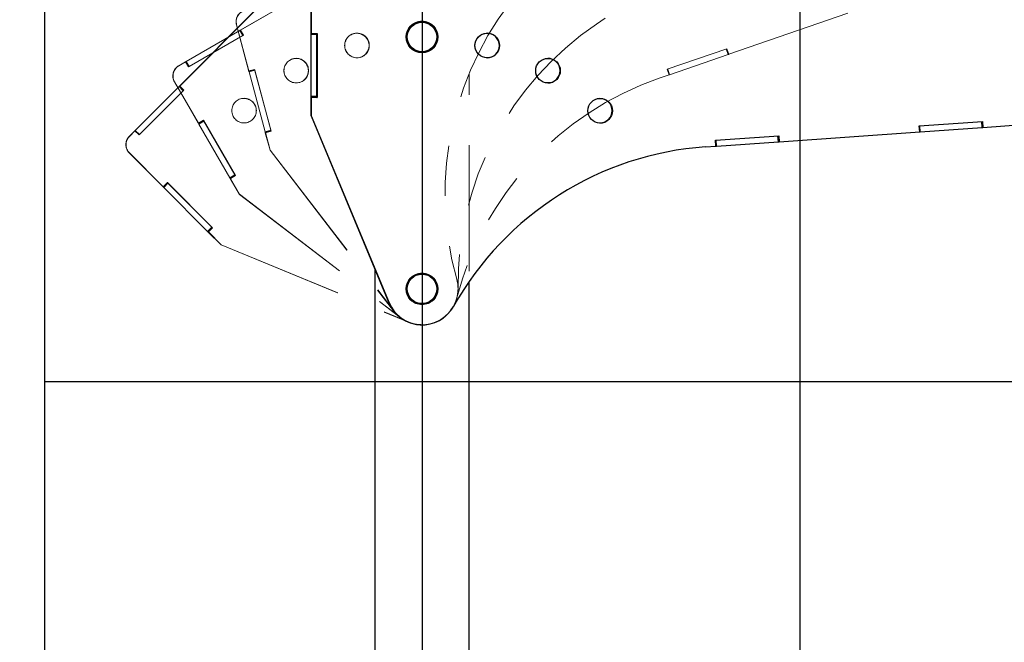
# Model space of a CAD drawing. Header units: inches. Extents: x 2.3 to 10.09, y 0.31 to 7.31.
# Tile 5 of 10: x 4.24 to 6.19, y 3.64 to 4.88. Entities that reach past the tile are written whole.
import ezdxf

# ---------------------------------------------------------------- set-up
doc = ezdxf.new("R2010")
doc.units = ezdxf.units.IN
doc.header["$MEASUREMENT"] = 0
doc.linetypes.add('PHANTOM', pattern=[0.5, 0.25, -0.05, 0.05, -0.05, 0.05, -0.05])
doc.layers.add('FORMAT', color=7, linetype='Continuous')
doc.styles.add('SLDTEXTSTYLE0', font='TXT', dxfattribs={"width": 0.75})
doc.dimstyles.new('SLDDIMSTYLE4', dxfattribs={"dimtxt": 0.104167, "dimasz": 0.13, "dimexe": 0, "dimexo": 0.0625, "dimgap": 0.026042, "dimtad": 0, "dimtih": 1, "dimtoh": 1, "dimlfac": 16, "dimrnd": 1e-09, "dimzin": 12, "dimdsep": 46, "dimtxsty": 'SLDTEXTSTYLE0', "dimsah": 1, "dimcen": 0.09, "dimadec": 0, "dimazin": 3, "dimtfac": 1, "dimtofl": 0, "dimtmove": 0, "dimatfit": 3, "dimfxl": 1, "dimfrac": 2, "dimtolj": 1, "dimtzin": 12, "dimarcsym": 0})
doc.dimstyles.new('SLDDIMSTYLE6', dxfattribs={"dimtxt": 0.104167, "dimasz": 0.13, "dimexe": 0, "dimexo": 0.0625, "dimgap": 0.026042, "dimtad": 0, "dimtih": 1, "dimtoh": 1, "dimdec": 1, "dimlfac": 16, "dimrnd": 1e-09, "dimzin": 12, "dimdsep": 46, "dimtxsty": 'SLDTEXTSTYLE0', "dimsah": 1, "dimcen": 0.09, "dimadec": 0, "dimazin": 3, "dimtfac": 1, "dimtdec": 1, "dimtofl": 0, "dimtmove": 0, "dimatfit": 3, "dimfxl": 1, "dimfrac": 2, "dimtolj": 1, "dimtzin": 12, "dimarcsym": 0})

# ---------------------------------------------------------------- blocks, each defined once
blk = doc.blocks.new('_D_14')
at = {"layer": 'FORMAT', "color": 7}
for p, q in [((7.6498, 1.4378), (7.6498, 0.4478)), ((5.0341, 0.7475), (5.0341, 0.4478)), ((5.0341, 0.5728), (5.8438, 0.5728)), ((7.6498, 0.5728), (6.7699, 0.5728))]:
    blk.add_line(p, q, dxfattribs=at)
for points in [[(5.0341, 0.5728), (5.1641, 0.5528), (5.1641, 0.5928)], [(7.6498, 0.5728), (7.5198, 0.5928), (7.5198, 0.5528)]]:
    blk.add_solid(points, dxfattribs=at)
at = {"layer": 'FORMAT', "color": 7, "insert": (5.8438, 0.6244), "char_height": 0.10417, "attachment_point": 1, "style": 'SLDTEXTSTYLE0'}
blk.add_mtext('HOOK REACH', dxfattribs=at)
blk = doc.blocks.new('_D_17')
at = {"layer": 'FORMAT', "color": 7}
for p, q in [((6.3847, 6.6351), (3.353, 6.6351)), ((3.478, 6.6351), (3.478, 4.7195)), ((3.324, 4.6984), (3.2923, 4.6984)), ((3.2923, 4.6984), (3.2923, 4.5329)), ((3.6319, 4.6984), (3.6636, 4.6984)), ((3.6636, 4.6984), (3.6636, 4.5329)), ((3.2923, 4.5329), (3.324, 4.5329)), ((3.6636, 4.5329), (3.6319, 4.5329)), ((3.478, 1.9114), (3.478, 4.3729)), ((4.2341, 1.9114), (3.353, 1.9114))]:
    blk.add_line(p, q, dxfattribs=at)
for points in [[(3.478, 6.6351), (3.458, 6.5051), (3.498, 6.5051)], [(3.478, 1.9114), (3.498, 2.0414), (3.458, 2.0414)]]:
    blk.add_solid(points, dxfattribs=at)
at = {"layer": 'FORMAT', "color": 7, "char_height": 0.10417, "attachment_point": 1, "style": 'SLDTEXTSTYLE0'}
for s, insert in [('1920', (3.324, 4.6672)), ('75.6', (3.3433, 4.5072))]:
    blk.add_mtext(s, dxfattribs=dict(at, insert=insert))
blk = doc.blocks.new('_D_18')
at = {"layer": 'FORMAT', "color": 7}
for p, q in [((5.1274, 5.4686), (3.8039, 5.4686)), ((3.9289, 5.4686), (3.9289, 4.006)), ((3.775, 3.9849), (3.7433, 3.9849)), ((3.7433, 3.9849), (3.7433, 3.8194)), ((4.0829, 3.9849), (4.1146, 3.9849)), ((4.1146, 3.9849), (4.1146, 3.8194)), ((3.7433, 3.8194), (3.775, 3.8194)), ((4.1146, 3.8194), (4.0829, 3.8194)), ((3.9289, 1.9114), (3.9289, 3.6594)), ((4.2341, 1.9114), (3.8039, 1.9114))]:
    blk.add_line(p, q, dxfattribs=at)
for points in [[(3.9289, 5.4686), (3.9089, 5.3386), (3.9489, 5.3386)], [(3.9289, 1.9114), (3.9489, 2.0414), (3.9089, 2.0414)]]:
    blk.add_solid(points, dxfattribs=at)
at = {"layer": 'FORMAT', "color": 7, "char_height": 0.10417, "attachment_point": 1, "style": 'SLDTEXTSTYLE0'}
for s, insert in [('1446', (3.775, 3.9537)), ('56.9', (3.7943, 3.7937))]:
    blk.add_mtext(s, dxfattribs=dict(at, insert=insert))

msp = doc.modelspace()

# ---------------------------------------------------------------- linework, layer by layer
at = {"color": 7, "linetype": 'Continuous'}
for p, q in [((4.28414, 7.16143), (4.28414, 1.91143)), ((5.03414, 7.16143), (5.03414, 1.91143)), ((5.78414, 7.16143), (5.78414, 1.91143)), ((4.28414, 4.16143), (8.03414, 4.16143))]:
    msp.add_line(p, q, dxfattribs=at)
at = {"color": 7, "linetype": 'PHANTOM', "lineweight": 18}
for p, q in [((4.85914, 4.96567), (4.67318, 4.85831)), ((4.85945, 4.96585), (4.67349, 4.85849)), ((4.70447, 4.89923), (4.55263, 4.7474)), ((4.70472, 4.89948), (4.55289, 4.74765)), ((5.6436, 4.81061), (5.90827, 4.90175)), ((4.69037, 4.77669), (4.66562, 4.86906)), ((4.66563, 4.86906), (4.66562, 4.86906)), ((4.66563, 4.86906), (4.66597, 4.86915)), ((4.66563, 4.86906), (4.69013, 4.7776)), ((4.66597, 4.86915), (4.69048, 4.77769)), ((5.38098, 4.87063), (5.39813, 4.88219)), ((4.56561, 4.7962), (4.67219, 4.85774)), ((4.67219, 4.85774), (4.67298, 4.85819)), ((4.67805, 4.84759), (4.67219, 4.85774)), ((4.67318, 4.85831), (4.67298, 4.85819)), ((4.67884, 4.84804), (4.67298, 4.85819)), ((4.67318, 4.85831), (4.67349, 4.85849)), ((4.67349, 4.85849), (4.67935, 4.84834)), ((4.67935, 4.84834), (4.5705, 4.78549)), ((4.57147, 4.78605), (4.67805, 4.84759)), ((4.67805, 4.84759), (4.67884, 4.84804)), ((4.67904, 4.84816), (4.67884, 4.84804)), ((4.67904, 4.84816), (4.67935, 4.84834)), ((5.52094, 4.78076), (5.63978, 4.82169)), ((5.52583, 4.77006), (5.64219, 4.81014)), ((5.64219, 4.81014), (5.63838, 4.8212)), ((5.64305, 4.81043), (5.63924, 4.8215)), ((5.63978, 4.82169), (5.6436, 4.81061)), ((5.64219, 4.81014), (5.64305, 4.81043)), ((5.64305, 4.81043), (5.64343, 4.81056)), ((5.64325, 4.81052), (5.6436, 4.81061)), ((4.56464, 4.79564), (4.55113, 4.78784)), ((4.56464, 4.79564), (4.55143, 4.78801)), ((4.56433, 4.79547), (4.56464, 4.79564)), ((4.56464, 4.79564), (4.56478, 4.79572)), ((4.5705, 4.7855), (4.56464, 4.79564)), ((4.5705, 4.78549), (4.56464, 4.79564)), ((4.56478, 4.79572), (4.56561, 4.7962)), ((4.57063, 4.78557), (4.56478, 4.79572)), ((4.57147, 4.78605), (4.56561, 4.7962)), ((4.54255, 4.77926), (4.54255, 4.77926)), ((4.55112, 4.78784), (4.55143, 4.78801)), ((4.55113, 4.78784), (4.55112, 4.78784)), ((4.5705, 4.7855), (4.57063, 4.78557)), ((4.5705, 4.7855), (4.5705, 4.78549)), ((4.57063, 4.78557), (4.57147, 4.78605)), ((4.69013, 4.7776), (4.69048, 4.77769)), ((4.70169, 4.77973), (4.69037, 4.77669)), ((4.69061, 4.77579), (4.69037, 4.77669)), ((4.69048, 4.77769), (4.70179, 4.78072)), ((4.70193, 4.77882), (4.69061, 4.77579)), ((4.72248, 4.65686), (4.69061, 4.77579)), ((4.70169, 4.77973), (4.70145, 4.78063)), ((4.70193, 4.77882), (4.70169, 4.77973)), ((4.70179, 4.78072), (4.73463, 4.65817)), ((4.7338, 4.65989), (4.70193, 4.77882)), ((5.12789, 2.88018), (5.12789, 4.77273)), ((5.52476, 4.76968), (5.52094, 4.78076)), ((5.52477, 4.7697), (5.52096, 4.78077)), ((5.52491, 4.76975), (5.5211, 4.78082)), ((5.52583, 4.77006), (5.52201, 4.78113)), ((4.54255, 4.75583), (4.54286, 4.756)), ((4.54255, 4.75583), (4.5899, 4.67382)), ((4.54255, 4.75583), (4.54255, 4.75582)), ((4.59036, 4.67301), (4.54255, 4.75582)), ((4.54286, 4.756), (4.59021, 4.674)), ((5.5052, 4.76295), (5.52476, 4.76968)), ((5.52475, 4.7697), (5.52477, 4.7697)), ((5.52477, 4.7697), (5.52491, 4.76975)), ((5.52491, 4.76975), (5.52583, 4.77006)), ((4.4648, 4.65956), (4.55182, 4.74659)), ((4.56117, 4.73936), (4.4723, 4.65049)), ((4.47309, 4.65128), (4.56011, 4.7383)), ((4.55182, 4.74659), (4.55247, 4.74723)), ((4.56011, 4.7383), (4.55182, 4.74659)), ((4.55263, 4.7474), (4.55247, 4.74723)), ((4.56075, 4.73894), (4.55247, 4.74723)), ((4.55263, 4.7474), (4.55289, 4.74765)), ((4.55289, 4.74765), (4.56117, 4.73936)), ((4.56011, 4.7383), (4.56075, 4.73894)), ((4.56092, 4.73911), (4.56075, 4.73894)), ((4.56092, 4.73911), (4.56117, 4.73936)), ((4.5899, 4.67382), (4.59021, 4.674)), ((4.59021, 4.674), (4.60035, 4.67986)), ((4.60051, 4.67887), (4.59036, 4.67301)), ((4.60098, 4.67806), (4.59083, 4.6722)), ((4.60051, 4.67887), (4.60004, 4.67968)), ((4.60035, 4.67986), (4.66379, 4.56998)), ((4.60098, 4.67806), (4.60051, 4.67887)), ((4.66254, 4.57143), (4.60098, 4.67806)), ((4.46401, 4.65877), (4.45298, 4.64774)), ((4.46401, 4.65877), (4.45323, 4.64799)), ((4.46376, 4.65852), (4.46401, 4.65877)), ((4.46401, 4.65877), (4.46412, 4.65888)), ((4.4723, 4.65049), (4.46401, 4.65877)), ((4.4723, 4.65049), (4.46401, 4.65877)), ((4.46412, 4.65888), (4.4648, 4.65956)), ((4.47241, 4.65059), (4.46412, 4.65888)), ((4.47309, 4.65128), (4.4648, 4.65956)), ((4.59083, 4.6722), (4.59036, 4.67301)), ((4.65239, 4.56557), (4.59083, 4.6722)), ((4.7338, 4.65989), (4.72248, 4.65686)), ((4.72272, 4.65595), (4.72248, 4.65686)), ((4.73404, 4.65899), (4.72272, 4.65595)), ((4.73235, 4.62003), (4.72272, 4.65595)), ((4.73229, 4.65755), (4.72297, 4.65505)), ((4.72297, 4.65505), (4.72332, 4.65514)), ((4.72297, 4.65505), (4.73235, 4.62003)), ((4.73463, 4.65817), (4.72332, 4.65514)), ((4.72332, 4.65514), (4.7327, 4.62013)), ((4.73404, 4.65899), (4.7338, 4.65989)), ((4.73429, 4.65808), (4.73404, 4.65899)), ((4.73429, 4.65808), (4.73463, 4.65817)), ((4.44691, 4.63723), (4.44691, 4.63723)), ((4.45297, 4.64773), (4.45323, 4.64799)), ((4.45298, 4.64774), (4.45297, 4.64773)), ((4.4723, 4.65049), (4.47241, 4.65059)), ((4.4723, 4.65049), (4.4723, 4.65049)), ((4.47241, 4.65059), (4.47309, 4.65128)), ((4.45298, 4.6146), (4.45323, 4.61485)), ((4.45298, 4.6146), (4.51993, 4.54764)), ((4.45298, 4.6146), (4.45298, 4.61459)), ((4.52059, 4.54697), (4.45298, 4.61459)), ((4.45323, 4.61485), (4.52019, 4.54789)), ((4.73235, 4.62003), (4.7327, 4.62013)), ((4.73235, 4.62003), (4.73235, 4.62003)), ((4.73235, 4.62003), (4.97771, 4.30152)), ((4.7327, 4.62013), (4.97805, 4.30161)), ((4.52019, 4.54789), (4.52847, 4.55618)), ((4.52888, 4.55526), (4.52822, 4.55592)), ((4.52847, 4.55618), (4.61818, 4.46646)), ((4.66254, 4.57143), (4.65239, 4.56557)), ((4.65286, 4.56476), (4.65239, 4.56557)), ((4.66301, 4.57062), (4.65286, 4.56476)), ((4.67145, 4.53255), (4.65286, 4.56476)), ((4.66169, 4.56877), (4.65333, 4.56395)), ((4.65333, 4.56395), (4.65364, 4.56412)), ((4.65333, 4.56395), (4.67146, 4.53255)), ((4.66379, 4.56998), (4.65364, 4.56412)), ((4.65364, 4.56412), (4.67177, 4.53273)), ((4.66301, 4.57062), (4.66254, 4.57143)), ((4.66348, 4.5698), (4.66301, 4.57062)), ((4.66348, 4.5698), (4.66379, 4.56998)), ((4.51993, 4.54764), (4.52019, 4.54789)), ((4.52888, 4.55526), (4.52059, 4.54697)), ((4.52126, 4.54631), (4.52059, 4.54697)), ((4.52954, 4.5546), (4.52126, 4.54631)), ((4.60832, 4.45925), (4.52126, 4.54631)), ((4.52954, 4.5546), (4.52888, 4.55526)), ((4.6166, 4.46754), (4.52954, 4.5546)), ((4.67146, 4.53255), (4.67145, 4.53255)), ((4.67146, 4.53255), (4.67177, 4.53273)), ((4.67146, 4.53255), (4.99089, 4.28839)), ((4.67177, 4.53273), (4.9912, 4.28857)), ((5.12789, 2.88018), (5.12789, 4.51788)), ((4.6166, 4.46754), (4.60832, 4.45925)), ((4.60898, 4.45859), (4.60832, 4.45925)), ((4.61727, 4.46687), (4.60898, 4.45859)), ((4.63528, 4.43229), (4.60898, 4.45859)), ((4.61647, 4.46475), (4.60965, 4.45793)), ((4.60965, 4.45793), (4.6099, 4.45818)), ((4.61818, 4.46646), (4.6099, 4.45818)), ((4.6099, 4.45818), (4.63553, 4.43255)), ((4.61727, 4.46687), (4.6166, 4.46754)), ((4.61793, 4.46621), (4.61727, 4.46687)), ((4.61793, 4.46621), (4.61818, 4.46646)), ((4.60965, 4.45793), (4.63528, 4.43229)), ((4.63528, 4.43229), (4.63553, 4.43255)), ((4.63528, 4.43229), (4.63528, 4.43229)), ((4.63528, 4.43229), (5.00702, 4.27913)), ((4.63553, 4.43255), (5.00727, 4.27938)), ((5.12789, 2.88018), (5.12789, 4.40243)), ((4.94039, 4.34995), (4.94039, 2.88018)), ((4.94039, 4.32699), (4.94039, 2.88018)), ((4.94039, 4.30658), (4.94039, 2.88018)), ((4.97771, 4.30152), (4.97805, 4.30161)), ((4.99089, 4.28839), (4.9912, 4.28857)), ((5.06952, 4.28313), (5.06983, 4.28331)), ((5.08433, 4.29439), (5.08458, 4.29464)), ((5.00702, 4.27913), (5.00727, 4.27938)), ((5.05229, 4.27608), (5.05264, 4.27617))]:
    msp.add_line(p, q, dxfattribs=at)
at = {"color": 7, "linetype": 'Continuous', "lineweight": 25}
for p, q in [((4.81372, 4.85092), (4.8137, 4.94655)), ((4.81371, 4.94655), (4.81373, 4.85186)), ((4.81407, 4.94655), (4.81408, 4.85186)), ((4.82544, 4.85092), (4.81372, 4.85092)), ((4.81372, 4.84998), (4.81372, 4.85092)), ((4.82544, 4.84999), (4.81372, 4.84998)), ((4.81374, 4.72686), (4.81372, 4.84998)), ((4.81373, 4.85186), (4.81408, 4.85186)), ((4.81408, 4.85186), (4.8258, 4.85186)), ((4.82544, 4.85092), (4.82544, 4.85186)), ((4.82544, 4.84999), (4.82544, 4.85092)), ((4.82546, 4.72686), (4.82544, 4.84999)), ((4.8258, 4.85186), (4.82582, 4.72499)), ((4.82546, 4.72686), (4.81374, 4.72686)), ((4.81374, 4.72592), (4.81374, 4.72686)), ((4.82546, 4.72592), (4.81374, 4.72592)), ((4.81375, 4.68873), (4.81374, 4.72592)), ((4.8234, 4.72499), (4.81375, 4.72498)), ((4.81375, 4.72498), (4.81411, 4.72498)), ((4.81375, 4.72498), (4.81375, 4.68873)), ((4.82582, 4.72499), (4.81411, 4.72498)), ((4.81411, 4.72498), (4.81411, 4.68873)), ((4.82546, 4.72592), (4.82546, 4.72686)), ((4.82546, 4.72499), (4.82546, 4.72592)), ((4.82546, 4.72499), (4.82582, 4.72499)), ((4.81375, 4.68873), (4.81375, 4.68873)), ((4.81375, 4.68873), (4.81411, 4.68873)), ((4.81375, 4.68873), (4.96837, 4.3176)), ((4.81411, 4.68873), (4.96873, 4.31759)), ((6.0217, 4.6684), (6.14708, 4.6772)), ((6.14641, 4.66541), (6.1456, 4.67709)), ((6.14732, 4.66548), (6.1465, 4.67716)), ((6.14708, 4.6772), (6.1479, 4.66551)), ((6.1479, 4.66551), (6.42713, 4.68509)), ((5.74328, 4.63713), (6.02252, 4.65671)), ((6.02252, 4.65671), (6.0217, 4.6684)), ((6.02254, 4.65673), (6.02172, 4.6684)), ((6.02268, 4.65674), (6.02187, 4.66841)), ((6.02252, 4.65673), (6.02254, 4.65673)), ((6.02254, 4.65673), (6.02268, 4.65674)), ((6.02268, 4.65674), (6.02365, 4.6568)), ((6.02365, 4.6568), (6.02283, 4.66848)), ((6.02365, 4.6568), (6.14641, 4.66541)), ((6.14641, 4.66541), (6.14732, 4.66548)), ((6.14732, 4.66548), (6.14772, 4.66551)), ((6.14754, 4.66551), (6.1479, 4.66551)), ((5.61708, 4.64002), (5.74246, 4.64882)), ((5.6179, 4.62833), (5.61708, 4.64002)), ((5.61792, 4.62835), (5.6171, 4.64003)), ((5.61807, 4.62836), (5.61725, 4.64004)), ((5.61903, 4.62843), (5.61821, 4.6401)), ((5.61903, 4.62843), (5.7418, 4.63704)), ((5.7418, 4.63704), (5.74098, 4.64871)), ((5.7418, 4.63704), (5.7427, 4.6371)), ((5.7427, 4.6371), (5.74189, 4.64878)), ((5.74246, 4.64882), (5.74328, 4.63713)), ((5.7427, 4.6371), (5.74311, 4.63713)), ((5.74293, 4.63713), (5.74328, 4.63713)), ((5.59727, 4.62689), (5.6179, 4.62833)), ((5.6179, 4.62835), (5.61792, 4.62835)), ((5.61792, 4.62835), (5.61807, 4.62836)), ((5.61807, 4.62836), (5.61903, 4.62843)), ((4.94039, 4.38475), (4.94039, 2.88018)), ((5.12789, 2.88018), (5.12789, 4.36)), ((4.96837, 4.3176), (4.96873, 4.31759)), ((5.03384, 4.27373), (5.0342, 4.27373))]:
    msp.add_line(p, q, dxfattribs=at)
for centre, radius in [((5.03414, 4.84502), 0.03125), ((5.03414, 4.84502), 0.0293), ((5.16377, 4.828), 0.02441), ((5.28431, 4.77807), 0.02441), ((5.38783, 4.69863), 0.02441), ((5.03414, 4.34502), 0.03125), ((5.03414, 4.34502), 0.0293)]:
    msp.add_circle(centre, radius, dxfattribs=at)
at = {"color": 7, "linetype": 'PHANTOM', "lineweight": 18}
for centre, radius in [((5.03414, 4.84502), 0.03125), ((5.03414, 4.84502), 0.03125), ((5.03414, 4.84502), 0.03125), ((5.03414, 4.84502), 0.0293), ((5.03414, 4.84502), 0.0293), ((5.03414, 4.84502), 0.0293), ((4.90491, 4.82815), 0.02441), ((4.905, 4.82813), 0.02441), ((4.90509, 4.82807), 0.02441), ((5.16373, 4.82808), 0.02441), ((5.16379, 4.82804), 0.02441), ((4.78436, 4.77824), 0.02441), ((4.78446, 4.77821), 0.02441), ((5.28434, 4.77808), 0.02441), ((4.68085, 4.69882), 0.02441), ((5.03414, 4.34502), 0.03125), ((5.03414, 4.34502), 0.03125), ((5.03414, 4.34502), 0.03125), ((5.03414, 4.34502), 0.0293), ((5.03414, 4.34502), 0.0293), ((5.03414, 4.34502), 0.0293)]:
    msp.add_circle(centre, radius, dxfattribs=at)
for centre, radius, start, end in [((5.70464, 4.53271), 0.62469, 139.00677, 195.62669), ((4.68826, 4.87513), 0.02344, 135, 195), ((4.68826, 4.87513), 0.02343, 105.01336, 195.01303), ((4.68861, 4.87522), 0.02343, 105.01336, 195.01303), ((5.73037, 4.35278), 0.62469, 124.00677, 180.62669), ((4.90465, 4.8279), 0.02441, 315.02021, 134.72654), ((4.90468, 4.82795), 0.02441, 300.02021, 119.72654), ((4.90473, 4.82798), 0.02441, 285.02021, 104.72654), ((5.16341, 4.8279), 0.02441, 300.02021, 119.72654), ((5.16344, 4.82795), 0.02441, 285.02021, 104.72654), ((4.7841, 4.77799), 0.02441, 315.02021, 134.72654), ((4.78414, 4.77803), 0.02441, 300.02021, 119.72654), ((5.28398, 4.77799), 0.02441, 285.02021, 104.72654), ((4.56284, 4.76755), 0.02343, 120.01336, 210.01303), ((4.56285, 4.76754), 0.02344, 150, 210), ((4.56315, 4.76772), 0.02343, 120.01336, 210.01303), ((4.56285, 4.76754), 0.02344, 120, 150), ((5.70865, 4.17232), 0.62469, 109.00677, 165.62669), ((4.68059, 4.69857), 0.02441, 315.02021, 134.72654), ((4.46955, 4.63117), 0.02343, 135.01336, 225.01303), ((4.46955, 4.63116), 0.02344, 165, 225), ((4.4698, 4.63142), 0.02343, 135.01336, 225.01303), ((4.46955, 4.63116), 0.02344, 135, 165), ((5.03443, 4.34524), 0.07124, 247.59363, 15.62935), ((5.03448, 4.34516), 0.07124, 232.59363, 0.62935), ((5.0345, 4.34507), 0.07124, 217.59363, 345.62935), ((5.03416, 4.34499), 0.07125, 217.5976, 284.7413), ((5.03417, 4.345), 0.07125, 232.5976, 299.7413), ((5.03417, 4.345), 0.07125, 247.5976, 314.7413)]:
    msp.add_arc(centre, radius, start, end, dxfattribs=at)
at = {"color": 7, "linetype": 'Continuous', "lineweight": 25}
for centre, radius, start, end in [((5.1634, 4.82801), 0.02441, 270.03021, 89.73654), ((5.28395, 4.77808), 0.02441, 270.03021, 89.73654), ((5.38747, 4.69864), 0.02441, 270.03021, 89.73654), ((5.64103, 4.00373), 0.62469, 94.01677, 150.63669), ((5.03415, 4.34499), 0.07125, 202.6076, 269.7513), ((5.0345, 4.34498), 0.07124, 202.60363, 330.63935)]:
    msp.add_arc(centre, radius, start, end, dxfattribs=at)

# ---------------------------------------------------------------- dimensions: what is measured, and where the dimension line sits
at = {"layer": 'FORMAT', "color": 7}
for base, p1, picture, middle in [((3.47796, 1.91143), (6.43471, 6.63511), '_D_17', (3.47796, 4.5462)), ((3.92895, 1.91143), (5.17741, 5.46857), '_D_18', (3.92895, 3.8327))]:
    dim = msp.add_linear_dim(base=base, p1=p1, p2=(4.28414, 1.91143), angle=90, dimstyle='SLDDIMSTYLE6', dxfattribs=at)
    dim.commit()
    dim.dimension.update_dxf_attribs({"geometry": picture, "text_midpoint": middle, "dimtype": 160})
dim = msp.add_linear_dim(base=(7.64981, 0.57285), p1=(5.03414, 1.91143), p2=(7.64981, 4.28136), text='HOOK REACH', dimstyle='SLDDIMSTYLE4', dxfattribs=at)
dim.commit()
dim.dimension.update_dxf_attribs({"geometry": '_D_14', "text_midpoint": (6.30687, 0.57285), "dimtype": 160})

doc.saveas('drawing.dxf')
